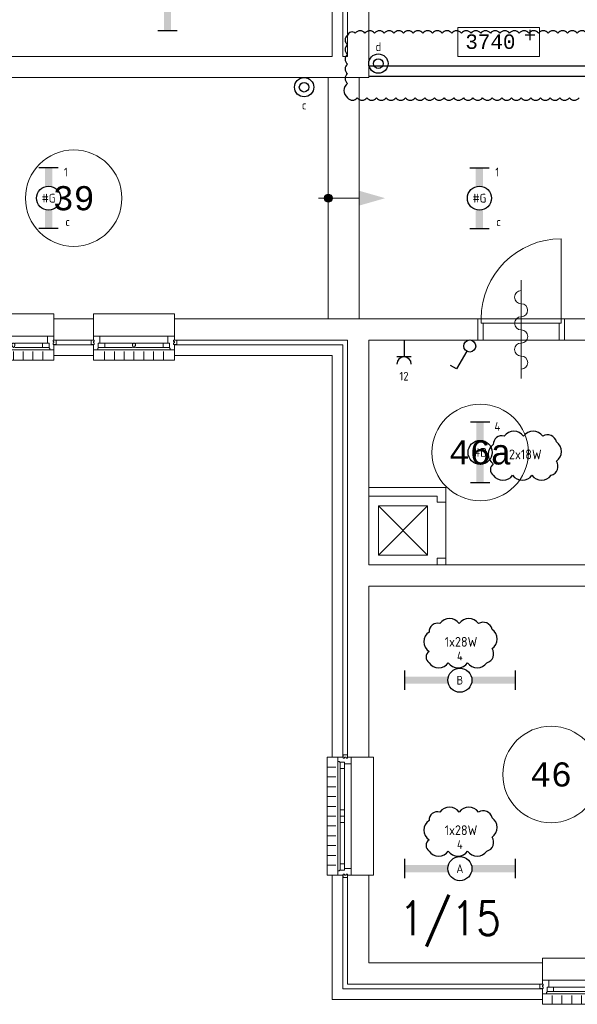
# Model space of a CAD drawing. Extents: x 1776 to 84138, y 13023 to 41651.
# Tile 18 of 21: x 70083 to 75866, y 16099 to 26304. Entities that reach past the tile are written whole.
import ezdxf
from ezdxf.enums import TextEntityAlignment as Align
from ezdxf.xclip import XClip

# ---------------------------------------------------------------- set-up
doc = ezdxf.new("R2010")
doc.units = 0
doc.header["$LTSCALE"] = 50
doc.header["$XCLIPFRAME"] = 0
doc.layers.get('0').update_dxf_attribs({"linetype": 'CONTINUOUS'})
for name, color, linetype in [('EL6222--', 3, 'CONTINUOUS'), ('EL6311--', 3, 'CONTINUOUS'), ('Revisiewolk', 1, 'CONTINUOUS'), ('Xref', 8, 'CONTINUOUS'), ('Xref-1e26$0$AL$1A---_ALGEMEEN', 8, 'CONTINUOUS'), ('Xref-1e26$0$AM$1A---_ARCERING', 8, 'CONTINUOUS'), ('Xref-1e26$0$AT$1A---_TEKST035', 8, 'CONTINUOUS'), ('Xref-1e26$0$AT$1A---_TEKST050', 8, 'CONTINUOUS'), ('Xref-1e26$0$AT$1A---_TEKST070', 8, 'CONTINUOUS')]:
    doc.layers.add(name, color=color, linetype=linetype)
doc.styles.add('buro-018', font='Isocp.shx', dxfattribs={"height": 90})
doc.styles.add('Xref-1e26$0$MONOTXT', font='MONOTXT')
doc.styles.add('Xref-1e26$0$ROMANS', font='ROMANS')

# ---------------------------------------------------------------- blocks, each defined once
blk = doc.blocks.new('*O86')
at = {"layer": 'Xref-1e26$0$AL$1A---_ALGEMEEN', "color": 0, "linetype": 'Continuous', "lineweight": 0}
for p, q in [((-543, 9), (543, 9)), ((-493, -63), (-67, -63)), ((67, -63), (493, -63)), ((-565.5, -130), (565.5, -130)), ((-508.33, -240), (-508.33, -150)), ((-493, -106), (-67, -106)), ((-406.66, -240), (-406.66, -150)), ((-305, -240), (-305, -150)), ((-203.33, -240), (-203.33, -150)), ((-101.66, -240), (-101.66, -150)), ((0, -240), (0, -150)), ((67, -106), (493, -106)), ((101.66, -240), (101.66, -150)), ((203.33, -240), (203.33, -150)), ((305, -240), (305, -150)), ((406.66, -240), (406.66, -150)), ((508.33, -240), (508.33, -150))]:
    blk.add_line(p, q, dxfattribs=at)
for points in [[(-610, 190), (-610, 240), (610, 240), (610, 190)], [(-610, -190), (-610, -240), (610, -240), (610, -190)]]:
    blk.add_lwpolyline(points, dxfattribs=at)
for points in [[(-610, 9), (-545.15, 9), (-543, 6.86), (-543, -63), (-560, -63), (-560, -114), (-565.5, -114), (-565.5, -127.78), (-567.72, -130), (-610, -130), (-610, -76), (-601, -76), (-601, -60), (-610, -60), (-610, -46), (-601, -46), (-601, -30), (-610, -30)], [(610, 9), (545.15, 9), (543, 6.86), (543, -63), (560, -63), (560, -114), (565.5, -114), (565.5, -127.78), (567.72, -130), (610, -130), (610, -76), (601, -76), (601, -60), (610, -60), (610, -46), (601, -46), (601, -30), (610, -30)], [(-635, -30), (-601, -30), (-601, -46), (-610, -46), (-610, -60), (-601, -60), (-601, -76), (-635, -76)], [(-560, -106), (-493, -106), (-493, -63), (-560, -63)], [(-67, -106), (0, -106), (0, -63), (-67, -63)], [(67, -106), (0, -106), (0, -63), (67, -63)], [(560, -106), (493, -106), (493, -63), (560, -63)], [(635, -30), (601, -30), (601, -46), (610, -46), (610, -60), (601, -60), (601, -76), (635, -76)]]:
    blk.add_lwpolyline(points, close=True, dxfattribs=at)
blk = doc.blocks.new('*O93')
at = {"layer": 'Xref-1e26$0$AL$1A---_ALGEMEEN', "color": 0, "linetype": 'Continuous', "lineweight": 0}
for p, q in [((-130, 565.5), (-130, -565.5)), ((9, 543), (9, -543)), ((-240, 508.33), (-150, 508.33)), ((-106, 493), (-106, 67)), ((-63, 493), (-63, 67)), ((-240, 406.66), (-150, 406.66)), ((-240, 305), (-150, 305)), ((-240, 203.33), (-150, 203.33)), ((-240, 101.66), (-150, 101.66)), ((-240, 0), (-150, 0)), ((-240, -101.66), (-150, -101.66)), ((-106, -67), (-106, -493)), ((-63, -67), (-63, -493)), ((-240, -203.33), (-150, -203.33)), ((-240, -305), (-150, -305)), ((-240, -406.66), (-150, -406.66)), ((-240, -508.33), (-150, -508.33))]:
    blk.add_line(p, q, dxfattribs=at)
for points in [[(-30, 635), (-30, 601), (-46, 601), (-46, 610), (-60, 610), (-60, 601), (-76, 601), (-76, 635)], [(9, 610), (9, 545.15), (6.86, 543), (-63, 543), (-63, 560), (-114, 560), (-114, 565.5), (-127.78, 565.5), (-130, 567.72), (-130, 610), (-76, 610), (-76, 601), (-60, 601), (-60, 610), (-46, 610), (-46, 601), (-30, 601), (-30, 610)], [(-106, 560), (-106, 493), (-63, 493), (-63, 560)], [(-106, 67), (-106, 0), (-63, 0), (-63, 67)], [(-106, -67), (-106, 0), (-63, 0), (-63, -67)], [(-106, -560), (-106, -493), (-63, -493), (-63, -560)], [(9, -610), (9, -545.15), (6.86, -543), (-63, -543), (-63, -560), (-114, -560), (-114, -565.5), (-127.78, -565.5), (-130, -567.72), (-130, -610), (-76, -610), (-76, -601), (-60, -601), (-60, -610), (-46, -610), (-46, -601), (-30, -601), (-30, -610)], [(-30, -635), (-30, -601), (-46, -601), (-46, -610), (-60, -610), (-60, -601), (-76, -601), (-76, -635)]]:
    blk.add_lwpolyline(points, close=True, dxfattribs=at)
for points in [[(-190, 610), (-240, 610), (-240, -610), (-190, -610)], [(190, 610), (240, 610), (240, -610), (190, -610)]]:
    blk.add_lwpolyline(points, dxfattribs=at)
blk = doc.blocks.new('Xref-1e26$0$ED0831')
at = {"layer": 'Xref-1e26$0$AL$1A---_ALGEMEEN', "color": 0, "linetype": 'Continuous', "lineweight": 0}
for p, q in [((450, -400), (450, 620)), ((0, 0), (0, 220)), ((0, 220), (55, 220)), ((55, 220), (845, 220)), ((55, 220), (55, 45)), ((900, 220), (845, 220)), ((845, 220), (845, 45)), ((900, 0), (900, 220)), ((35, 0), (0, 0)), ((55, 45), (35, 45)), ((35, 45), (35, 0)), ((35, 0), (35, -830)), ((865, 0), (35, 0)), ((55, 45), (845, 45)), ((845, 45), (865, 45)), ((865, 45), (865, 0)), ((865, 0), (900, 0))]:
    blk.add_line(p, q, dxfattribs=at)
blk.add_arc((35, 0), 830, 270, 360, dxfattribs=at)
blk = doc.blocks.new('*O135')
at = {"layer": 'Xref-1e26$0$AL$1A---_ALGEMEEN', "color": 0, "linetype": 'Continuous', "lineweight": 0}
for p, q in [((-353, 9), (353, 9)), ((-303, -63), (-16, -63)), ((16, -63), (303, -63)), ((-376, -130), (376, -130)), ((-305, -240), (-305, -150)), ((-303, -106), (-16, -106)), ((-203, -240), (-203, -150)), ((-102, -240), (-102, -150)), ((0, -240), (0, -150)), ((16, -106), (303, -106)), ((102, -240), (102, -150)), ((203, -240), (203, -150)), ((305, -240), (305, -150))]:
    blk.add_line(p, q, dxfattribs=at)
for points in [[(-420, 190), (-420, 240), (420, 240), (420, 190)], [(-420, -190), (-420, -240), (420, -240), (420, -190)]]:
    blk.add_lwpolyline(points, dxfattribs=at)
for points in [[(-420, 9), (-355, 9), (-353, 7), (-353, -63), (-370, -63), (-370, -114), (-376, -114), (-376, -128), (-378, -130), (-420, -130), (-420, -76), (-411, -76), (-411, -60), (-420, -60), (-420, -46), (-411, -46), (-411, -30), (-420, -30)], [(420, 9), (355, 9), (353, 7), (353, -63), (370, -63), (370, -114), (376, -114), (376, -128), (378, -130), (420, -130), (420, -76), (411, -76), (411, -60), (420, -60), (420, -46), (411, -46), (411, -30), (420, -30)], [(-445, -30), (-411, -30), (-411, -46), (-420, -46), (-420, -60), (-411, -60), (-411, -76), (-445, -76)], [(-370, -106), (-303, -106), (-303, -63), (-370, -63)], [(370, -106), (303, -106), (303, -63), (370, -63)], [(445, -30), (411, -30), (411, -46), (420, -46), (420, -60), (411, -60), (411, -76), (445, -76)]]:
    blk.add_lwpolyline(points, close=True, dxfattribs=at)
blk.add_lwpolyline([(4, -106), (-4, -106), (-4, -104, -0.397174), (-10, -98), (-10, -95, 0.406754), (-16, -90), (-16, -72), (-6, -63), (6, -63), (16, -72), (16, -90, 0.406754), (10, -95), (10, -98, -0.397174), (4, -104), (4, -106)], format="xyb", dxfattribs=at)
blk = doc.blocks.new('*O136')
at = {"layer": 'Xref-1e26$0$AL$1A---_ALGEMEEN', "color": 0, "linetype": 'Continuous', "lineweight": 0}
for p, q in [((-353, 9), (353, 9)), ((-303, -63), (-16, -63)), ((16, -63), (303, -63)), ((-376, -130), (376, -130)), ((-305, -240), (-305, -150)), ((-303, -106), (-16, -106)), ((-203, -240), (-203, -150)), ((-102, -240), (-102, -150)), ((0, -240), (0, -150)), ((16, -106), (303, -106)), ((102, -240), (102, -150)), ((203, -240), (203, -150)), ((305, -240), (305, -150))]:
    blk.add_line(p, q, dxfattribs=at)
for points in [[(-420, 190), (-420, 240), (420, 240), (420, 190)], [(-420, -190), (-420, -240), (420, -240), (420, -190)]]:
    blk.add_lwpolyline(points, dxfattribs=at)
for points in [[(-420, 9), (-355, 9), (-353, 7), (-353, -63), (-370, -63), (-370, -114), (-376, -114), (-376, -128), (-378, -130), (-420, -130), (-420, -76), (-411, -76), (-411, -60), (-420, -60), (-420, -46), (-411, -46), (-411, -30), (-420, -30)], [(420, 9), (355, 9), (353, 7), (353, -63), (370, -63), (370, -114), (376, -114), (376, -128), (378, -130), (420, -130), (420, -76), (411, -76), (411, -60), (420, -60), (420, -46), (411, -46), (411, -30), (420, -30)], [(-445, -30), (-411, -30), (-411, -46), (-420, -46), (-420, -60), (-411, -60), (-411, -76), (-445, -76)], [(-370, -106), (-303, -106), (-303, -63), (-370, -63)], [(370, -106), (303, -106), (303, -63), (370, -63)], [(445, -30), (411, -30), (411, -46), (420, -46), (420, -60), (411, -60), (411, -76), (445, -76)]]:
    blk.add_lwpolyline(points, close=True, dxfattribs=at)
blk.add_lwpolyline([(4, -106), (-4, -106), (-4, -104, -0.397174), (-10, -98), (-10, -95, 0.406754), (-16, -90), (-16, -72), (-6, -63), (6, -63), (16, -72), (16, -90, 0.406754), (10, -95), (10, -98, -0.397174), (4, -104), (4, -106)], format="xyb", dxfattribs=at)
blk = doc.blocks.new('*O158')
at = {"layer": 'Xref-1e26$0$AM$1A---_ARCERING', "linetype": 'Continuous', "lineweight": 0}
blk.add_hatch(color=256, dxfattribs=at).paths.add_polyline_path([(-203, 0, 1), (-287, 0, 1)])
at = {"layer": 'Xref-1e26$0$AL$1A---_ALGEMEEN', "color": 0, "linetype": 'Continuous', "lineweight": 0}
for p, q in [((-245, 1250), (-245, -1250)), ((75, 1250), (75, -1250)), ((-345, 0), (75, 0))]:
    blk.add_line(p, q, dxfattribs=at)
blk.add_circle((-245, 0), 42.4, dxfattribs=at)
blk.add_solid([(75, 77), (345, 0), (75, -77)], dxfattribs=at)
blk = doc.blocks.new('*O167')
at = {"layer": 'Xref-1e26$0$AL$1A---_ALGEMEEN', "color": 0, "linetype": 'Continuous', "lineweight": 0}
blk.add_lwpolyline([(0, -407, 1), (0, -271, -1), (0, -136, 1), (0, 0, -1), (0, 136, 1), (0, 271, -1), (0, 407)], format="xyb", dxfattribs=at)
blk = doc.blocks.new('Xref-1e26$0$BRW00')
at = {"layer": 'Xref-1e26$0$AL$1A---_ALGEMEEN', "color": 0, "linetype": 'Continuous', "lineweight": 0}
blk.add_blockref('*O167', (0, 0), dxfattribs=at)
blk = doc.blocks.new('*O181')
at = {"layer": 'Xref-1e26$0$AL$1A---_ALGEMEEN', "color": 0, "linetype": 'Continuous', "lineweight": 0}
blk.add_line((-0.01, 450), (-0.01, -450), dxfattribs=at)
blk.add_blockref('Xref-1e26$0$BRW00', (-0.01, -5), dxfattribs=at)
blk = doc.blocks.new('Xref-1e26')
at = {"layer": 'Xref-1e26$0$AL$1A---_ALGEMEEN'}
for p, q in [((152233.93726, 54991.73), (149742.42, 54991.73)), ((153522.42, 54881.73), (149742.42, 54881.73))]:
    blk.add_line(p, q, dxfattribs=at)
at = {"layer": 'Xref-1e26$0$AL$1A---_ALGEMEEN', "linetype": 'Continuous', "lineweight": 0}
for p, q in [((150352.42, 50431.73), (149842.42, 49921.73)), ((149842.42, 50431.73), (150352.42, 49921.73)), ((150542.42, 50472.75), (150542.42, 49890.84))]:
    blk.add_line(p, q, dxfattribs=at)
for points in [[(142092.42, 64016.73), (143842.42, 64016.73), (143842.42, 59456.73), (146062.42, 59456.73), (146062.42, 59236.73), (145947.42, 59236.73), (145947.42, 55091.73), (149362.42, 55091.73), (149362.42, 55871.73), (149472.42, 55871.73), (149472.42, 55091.73), (149522.42, 55091.73), (149522.42, 55871.73), (149742.42, 55871.73), (149742.42, 54871.73), (145727.42, 54871.73), (145727.42, 59236.73), (143622.42, 59236.73), (143622.42, 63796.73), (142092.42, 63796.73)], [(150664.38116, 55091.49492), (151514.38116, 55091.49492), (151514.38116, 55391.49492), (150664.38116, 55391.49492)], [(146477.42, 52151.73), (146887.42, 52151.73), (146887.42, 52371.73), (146477.42, 52371.73)], [(147727.42, 52371.73), (150872.42, 52371.73), (150872.42, 52151.73), (149742.42, 52151.73), (149742.42, 49821.73), (152052.42, 49821.73), (152052.42, 52151.73), (151772.42, 52151.73), (151772.42, 52371.73), (152162.42, 52371.73), (152272.42, 52261.73), (152272.42, 49821.73), (152447.42, 49821.73), (152447.42, 49601.73), (149742.42, 49601.73), (149742.42, 47826.73), (149522.42, 47826.73), (149522.42, 52151.73), (147727.42, 52151.73)], [(146477.42, 51991.73), (146887.42, 51991.73), (146887.42, 52101.73), (146477.42, 52101.73)], [(147727.42, 52101.73), (149472.42, 52101.73), (149472.42, 47826.73), (149362.42, 47826.73), (149362.42, 51991.73), (147727.42, 51991.73)], [(149742.42, 50621.73), (150542.42, 50621.73), (150542.42, 50472.75), (150452.42, 50472.75), (150452.42, 50531.73), (149742.42, 50531.73)], [(149842.42, 49921.73), (150352.42, 49921.73), (150352.42, 50431.73), (149842.42, 50431.73)], [(150452.42, 49821.73), (150542.42, 49821.73), (150542.42, 49890.84), (150452.42, 49890.84)], [(149362.42, 46606.73), (149472.42, 46606.73), (149472.42, 45426.73), (151542.42, 45426.73), (151542.42, 45316.73), (149362.42, 45316.73)], [(149522.42, 46606.73), (149742.42, 46606.73), (149742.42, 45696.73), (151542.42, 45696.73), (151542.42, 45476.73), (149522.42, 45476.73)]]:
    blk.add_lwpolyline(points, close=True, dxfattribs=at)
for centre in [(146682.41582, 53621.73125), (150897.42145, 50986.72754), (151632.42, 47649.23)]:
    blk.add_circle(centre, 500, dxfattribs=at)
for name, p in [('*O158', (149567.42, 53621.73)), ('*O181', (151322.43, 52261.73)), ('*O135', (146057.42, 52181.73)), ('*O136', (147307.42, 52181.73)), ('*O93', (149552.42, 47216.73)), ('*O86', (152152.42, 45506.73))]:
    blk.add_blockref(name, p, dxfattribs=at)
at = {"layer": 'Xref-1e26$0$AL$1A---_ALGEMEEN', "linetype": 'Continuous', "lineweight": 0, "rotation": 180}
blk.add_blockref('Xref-1e26$0$ED0831', (151772.42, 52371.73), dxfattribs=at)
at = {"layer": 'Xref-1e26$0$AT$1A---_TEKST035', "linetype": 'Continuous', "lineweight": 0, "style": 'Xref-1e26$0$MONOTXT'}
for s, p in [('3740', (150744.01116, 55244.04492)), ('+', (151349.60116, 55312.76492))]:
    blk.add_text(s, height=150, dxfattribs=at).set_placement(p, align=Align.MIDDLE_LEFT)
at = {"layer": 'Xref-1e26$0$AT$1A---_TEKST050', "linetype": 'Continuous', "lineweight": 0, "style": 'Xref-1e26$0$MONOTXT'}
for s, p in [('39', (146682.4, 53621.72)), ('46a', (150897.42, 50986.73)), ('46', (151632.41, 47649.22))]:
    blk.add_text(s, height=250.00002, dxfattribs=at).set_placement(p, align=Align.MIDDLE)
at = {"layer": 'Xref-1e26$0$AT$1A---_TEKST070', "linetype": 'Continuous', "lineweight": 0, "style": 'Xref-1e26$0$ROMANS', "width": 0.857143}
blk.add_text('1/15 ', height=349.99998, dxfattribs=at).set_placement((150058.81, 45983.82))
blk = doc.blocks.new('1115B61149')
at = {"color": 0}
for p, q in [((-11.49, 2), (-11.49, -2)), ((11.49, 2), (11.49, -2))]:
    blk.add_line(p, q, dxfattribs=at)
at = {"color": 0, "linetype": 'Continuous'}
blk.add_circle((0, 0), 2.5, dxfattribs=at)
at = {"color": 0}
for points in [[(-2.5, 0.75), (-11.49, 0.75), (-2.5, -0.75), (-11.49, -0.75)], [(2.5, 0.75), (11.49, 0.75), (2.5, -0.75), (11.49, -0.75)]]:
    blk.add_solid(points, dxfattribs=at)
at = {"color": 0, "linetype": 'Continuous', "style": 'buro-018'}
for tag, p in [('E_GKAST', (0, 8)), ('E_GROEP', (0, 5)), ('E_SGROEP', (4.5, 5)), ('E_ARMCODE', (0, 0)), ('E_SLET', (4.5, -3))]:
    blk.add_attdef(tag, text='', height=1.8, dxfattribs=at).set_placement(p, align=Align.MIDDLE)
blk = doc.blocks.new('1115B6630')
at = {"color": 0}
for p, q in [((-6.3, 2), (-6.3, -2)), ((6.3, 2), (6.3, -2))]:
    blk.add_line(p, q, dxfattribs=at)
at = {"color": 0, "linetype": 'Continuous'}
blk.add_circle((0, 0), 2.5, dxfattribs=at)
at = {"color": 0}
for points in [[(-2.5, 0.75), (-6.3, 0.75), (-2.5, -0.75), (-6.3, -0.75)], [(2.5, 0.75), (6.3, 0.75), (2.5, -0.75), (6.3, -0.75)]]:
    blk.add_solid(points, dxfattribs=at)
at = {"color": 0, "linetype": 'Continuous', "style": 'buro-018'}
for tag, p in [('E_GKAST', (0, 8)), ('E_GROEP', (0, 5)), ('E_SGROEP', (4.5, 5)), ('E_ARMCODE', (0, 0)), ('E_SLET', (4.5, -3))]:
    blk.add_attdef(tag, text='', height=1.8, dxfattribs=at).set_placement(p, align=Align.MIDDLE)
blk = doc.blocks.new('1115B61540')
at = {"color": 0}
for p, q in [((-15.4, 2), (-15.4, -2)), ((15.4, 2), (15.4, -2))]:
    blk.add_line(p, q, dxfattribs=at)
at = {"color": 0, "linetype": 'Continuous'}
blk.add_circle((0, 0), 2.5, dxfattribs=at)
at = {"color": 0}
for points in [[(-2.5, 0.75), (-15.4, 0.75), (-2.5, -0.75), (-15.4, -0.75)], [(2.5, 0.75), (15.4, 0.75), (2.5, -0.75), (15.4, -0.75)]]:
    blk.add_solid(points, dxfattribs=at)
at = {"color": 0, "linetype": 'Continuous', "style": 'buro-018'}
for tag, p in [('E_GKAST', (0, 8)), ('E_GROEP', (0, 5)), ('E_SGROEP', (4.5, 5)), ('E_ARMCODE', (0, 0)), ('E_SLET', (4.5, -3))]:
    blk.add_attdef(tag, text='', height=1.8, dxfattribs=at).set_placement(p, align=Align.MIDDLE)
blk = doc.blocks.new('1114A1')
at = {"color": 0, "linetype": 'Continuous'}
for p, q in [((0.62, 3.33), (2.74, 7)), ((2.74, 7), (3.95, 6.3))]:
    blk.add_line(p, q, dxfattribs=at)
blk.add_circle((0, 2.25), 1.25, dxfattribs=at)
at = {"color": 0, "linetype": 'Continuous', "style": 'buro-018'}
for tag, p in [('E_SLET1', (3.36, 9)), ('E_GROEP', (0, 0)), ('E_GKAST', (0, 0))]:
    blk.add_attdef(tag, text='', height=1.8, dxfattribs=at).set_placement(p, align=Align.MIDDLE)
at = {"color": 0, "linetype": 'Continuous', "style": 'buro-018', "flags": 1}
for tag in ['E_MATCODE', 'E_SGROEP']:
    blk.add_attdef(tag, text='', height=1.8, dxfattribs=at).set_placement((0, 0), align=Align.MIDDLE)
blk = doc.blocks.new('111410')
at = {"color": 0, "linetype": 'Continuous'}
for radius in [2, 1]:
    blk.add_circle((0, 3), radius, dxfattribs=at)
at = {"color": 0, "linetype": 'Continuous', "style": 'buro-018'}
for tag, p in [('E_SLET1', (0, 7)), ('E_GROEP', (0, 0)), ('E_GKAST', (0, 0))]:
    blk.add_attdef(tag, text='', height=1.8, dxfattribs=at).set_placement(p, align=Align.MIDDLE)
at = {"color": 0, "linetype": 'Continuous', "style": 'buro-018', "flags": 1}
for tag in ['E_MATCODE', 'E_SGROEP']:
    blk.add_attdef(tag, text='', height=1.8, dxfattribs=at).set_placement((0, 0), align=Align.MIDDLE)
blk = doc.blocks.new('111304')
at = {"color": 0, "linetype": 'Continuous'}
for p, q in [((-1.5, 4.5), (1.5, 4.5)), ((0, 1), (0, 4.5))]:
    blk.add_line(p, q, dxfattribs=at)
blk.add_arc((0, 6), 1.5, 180, 0, dxfattribs=at)
at = {"color": 0, "linetype": 'Continuous', "style": 'buro-018'}
for tag, p in [('E_GKAST', (0, 11.5)), ('E_GROEP', (0, 8.5)), ('E_SGROEP', (4.5, 8.5))]:
    blk.add_attdef(tag, text='', height=1.8, dxfattribs=at).set_placement(p, align=Align.MIDDLE)
at = {"color": 0, "linetype": 'Continuous', "style": 'buro-018', "flags": 1}
for tag, p in [('E_VERMCODE', (13, 8.5)), ('E_MATCODE', (0, 0))]:
    blk.add_attdef(tag, text='', height=1.8, dxfattribs=at).set_placement(p, align=Align.MIDDLE)

msp = doc.modelspace()

# ---------------------------------------------------------------- linework, layer by layer
at = {"layer": 'Revisiewolk'}
msp.add_lwpolyline([(75964, 26164, 0.520567), (75864, 26164, 0.520567), (75764, 26164, 0.520567), (75664, 26164, 0.520567), (75564, 26164, 0.520567), (75464, 26164, 0.520567), (75364, 26164, 0.520567), (75264, 26164, 0.520567), (75164, 26164, 0.520567), (75064, 26164, 0.520567), (74964, 26164, 0.520567), (74864, 26164, 0.520567), (74764, 26164, 0.520567), (74664, 26164, 0.520567), (74564, 26164, 0.520567), (74464, 26164, 0.520567), (74364, 26164, 0.520567), (74264, 26164, 0.520567), (74164, 26164, 0.520567), (74064, 26164, 0.520567), (73964, 26164, 0.520567), (73864, 26164, 0.520567), (73764, 26164, 0.520567), (73664, 26164, 0.520567), (73564, 26164, 0.520567), (73484, 26144, 0.520567), (73484, 26044, 0.520567), (73484, 25944, 0.520567), (73484, 25844, 0.520567), (73484, 25744, 0.520567), (73484, 25644, 0.520567), (73484, 25495, 0.520567), (73584, 25495, 0.520567), (73684, 25495, 0.520567), (73784, 25495, 0.520567), (73884, 25495, 0.520567), (73984, 25495, 0.520567), (74084, 25495, 0.520567), (74184, 25495, 0.520567), (74284, 25495, 0.520567), (74384, 25495, 0.520567), (74484, 25495, 0.520567), (74584, 25495, 0.520567), (74684, 25495, 0.520567), (74784, 25495, 0.520567), (74884, 25495, 0.520567), (74984, 25495, 0.520567), (75084, 25495, 0.520567), (75184, 25495, 0.520567), (75284, 25495, 0.520567), (75384, 25495, 0.520567), (75484, 25495, 0.520567), (75584, 25495, 0.520567), (75684, 25495, 0.520567), (75784, 25495, 0.520567), (75884, 25495, 0.520567)], format="xyb", dxfattribs=at)
for points in [[(74995, 21582, 0.520567), (75195, 21582, 0.520567), (75395, 21582, 0.520567), (75595, 21582, 0.520567), (75649, 21728, 0.520567), (75649, 21928, 0.520567), (75508, 21987, 0.520567), (75308, 21987, 0.520567), (75108, 21987, 0.520567), (74995, 21900, 0.520567), (74995, 21700, 0.520567)], [(74328, 19639, 0.520567), (74528, 19639, 0.520567), (74728, 19639, 0.520567), (74928, 19639, 0.520567), (74982, 19785, 0.520567), (74982, 19985, 0.520567), (74841, 20044, 0.520567), (74641, 20044, 0.520567), (74441, 20044, 0.520567), (74328, 19957, 0.520567), (74328, 19757, 0.520567)], [(74328, 17687, 0.520567), (74528, 17687, 0.520567), (74728, 17687, 0.520567), (74928, 17687, 0.520567), (74982, 17832, 0.520567), (74982, 18032, 0.520567), (74841, 18091, 0.520567), (74641, 18091, 0.520567), (74441, 18091, 0.520567), (74328, 18004, 0.520567), (74328, 17804, 0.520567)]]:
    msp.add_lwpolyline(points, format="xyb", close=True, dxfattribs=at)

# ---------------------------------------------------------------- block references
at = {"layer": 'EL6222--'}
ref = msp.add_blockref('111304', (74069, 23034), dxfattribs=dict(at, xscale=50, yscale=50, zscale=50, rotation=180))
ref.add_attrib('E_GROEP', '12', dxfattribs={"layer": '0', "color": 1, "linetype": 'Continuous', "height": 90, "style": 'buro-018'}).set_placement((74069, 22609), align=Align.MIDDLE)
at = {"layer": 'EL6311--'}
ref = msp.add_blockref('1115B61540', (71616, 26960), dxfattribs=dict(at, xscale=50, yscale=50, zscale=50, rotation=270))
ref.add_attrib('E_ARMCODE', '#K', dxfattribs={"layer": '0', "color": 1, "linetype": 'Continuous', "height": 90, "style": 'buro-018'}).set_placement((71616, 26960), align=Align.MIDDLE)
ref.add_attrib('E_GROEP', '3', dxfattribs={"layer": '0', "color": 1, "linetype": 'Continuous', "height": 90, "style": 'buro-018'}).set_placement((71751, 27655), align=Align.MIDDLE)
ref = msp.add_blockref('111410', (73653, 25849), dxfattribs=dict(at, xscale=50, yscale=50, zscale=50, rotation=270))
ref.add_attrib('E_SLET1', 'd', dxfattribs={"layer": '0', "color": 1, "linetype": 'Continuous', "height": 90, "style": 'buro-018'}).set_placement((73803, 26024), align=Align.MIDDLE)
ref = msp.add_blockref('111410', (73033, 25754), dxfattribs=dict(at, xscale=50, yscale=50, zscale=50, rotation=180))
ref.add_attrib('E_SLET1', 'c', dxfattribs={"layer": '0', "color": 1, "linetype": 'Continuous', "height": 90, "style": 'buro-018'}).set_placement((73033, 25418), align=Align.MIDDLE)
ref = msp.add_blockref('1115B6630', (70383, 24454), dxfattribs=dict(at, xscale=50, yscale=50, zscale=50, rotation=270))
ref.add_attrib('E_ARMCODE', '#G', dxfattribs={"layer": '0', "color": 1, "linetype": 'Continuous', "height": 90, "style": 'buro-018'}).set_placement((70383, 24454), align=Align.MIDDLE)
ref.add_attrib('E_SLET', 'c', dxfattribs={"layer": '0', "color": 1, "linetype": 'Continuous', "height": 90, "style": 'buro-018'}).set_placement((70581, 24209), align=Align.MIDDLE)
ref.add_attrib('E_GROEP', '1', dxfattribs={"layer": '0', "color": 1, "linetype": 'Continuous', "height": 90, "style": 'buro-018'}).set_placement((70562, 24724), align=Align.MIDDLE)
ref = msp.add_blockref('1115B6630', (74851, 24454), dxfattribs=dict(at, xscale=50, yscale=50, zscale=50, rotation=90))
ref.add_attrib('E_ARMCODE', '#G', dxfattribs={"layer": '0', "color": 1, "linetype": 'Continuous', "height": 90, "style": 'buro-018'}).set_placement((74851, 24454), align=Align.MIDDLE)
ref.add_attrib('E_SLET', 'c', dxfattribs={"layer": '0', "color": 1, "linetype": 'Continuous', "height": 90, "style": 'buro-018'}).set_placement((75049, 24209), align=Align.MIDDLE)
ref.add_attrib('E_GROEP', '1', dxfattribs={"layer": '0', "color": 1, "linetype": 'Continuous', "height": 90, "style": 'buro-018'}).set_placement((75036, 24724), align=Align.MIDDLE)
at = {"layer": 'EL6311--', "xscale": 50, "yscale": 50, "zscale": 50, "rotation": 180}
msp.add_blockref('1114A1', (74750, 23034), dxfattribs=at)
at = {"layer": 'EL6311--'}
ref = msp.add_blockref('1115B6630', (74858, 21819), dxfattribs=dict(at, xscale=50, yscale=50, zscale=50, rotation=270))
ref.add_attrib('E_ARMCODE', '#D', dxfattribs={"layer": '0', "color": 1, "linetype": 'Continuous', "height": 90, "style": 'buro-018'}).set_placement((74858, 21819), align=Align.MIDDLE)
ref.add_attrib('E_GROEP', '4', dxfattribs={"layer": '0', "color": 1, "linetype": 'Continuous', "height": 90, "style": 'buro-018'}).set_placement((75037, 22089), align=Align.MIDDLE)
ref = msp.add_blockref('1115B61149', (74648, 19458), dxfattribs=dict(at, xscale=50, yscale=50, zscale=50))
ref.add_attrib('E_ARMCODE', 'B', dxfattribs={"layer": '0', "color": 1, "linetype": 'Continuous', "height": 90, "style": 'buro-018'}).set_placement((74648, 19458), align=Align.MIDDLE)
ref.add_attrib('E_GROEP', '4', dxfattribs={"layer": '0', "color": 1, "linetype": 'Continuous', "height": 90, "style": 'buro-018'}).set_placement((74648, 19708), align=Align.MIDDLE)
ref = msp.add_blockref('1115B61149', (74648, 17505), dxfattribs=dict(at, xscale=50, yscale=50, zscale=50))
ref.add_attrib('E_ARMCODE', 'A', dxfattribs={"layer": '0', "color": 1, "linetype": 'Continuous', "height": 90, "style": 'buro-018'}).set_placement((74648, 17505), align=Align.MIDDLE)
ref.add_attrib('E_GROEP', '4', dxfattribs={"layer": '0', "color": 1, "linetype": 'Continuous', "height": 90, "style": 'buro-018'}).set_placement((74648, 17755), align=Align.MIDDLE)
at = {"layer": 'Xref', "color": 8}
ref = msp.add_blockref('Xref-1e26', (-76039, -29168), dxfattribs=at)
XClip(ref).set_block_clipping_path([(78159.3219657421, 42190.8042191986), (160177.2440203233, 70818.631955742)])

# ---------------------------------------------------------------- texts
at = {"layer": 'EL6222--', "color": 1, "style": 'buro-018'}
for s, p in [('2x18W', (75157, 21748)), ('1x28W', (74490, 19805)), ('1x28W', (74490, 17853))]:
    msp.add_text(s, height=101.2, dxfattribs=at).set_placement(p)

doc.saveas('drawing.dxf')
